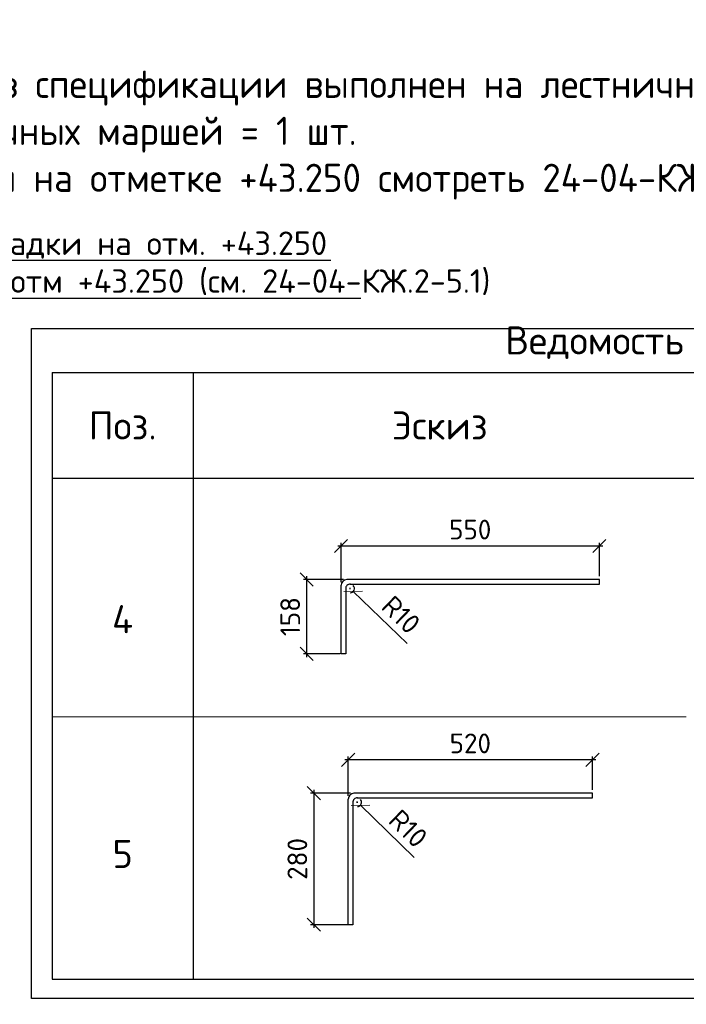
# Model space of a CAD drawing. Header units: millimetres. Extents: x 40580 to 2152466, y -328404 to 177125.
# Tile 247 of 252: x 731140 to 738236, y 141827 to 152308. Entities that reach past the tile are written whole.
import ezdxf

# ---------------------------------------------------------------- set-up
doc = ezdxf.new("R2010")
doc.units = ezdxf.units.MM
doc.linetypes.add('CENTER', pattern=[2, 1.25, -0.25, 0.25, -0.25])
for name, color, linetype, lineweight in [('ОСИ', 7, 'CENTER', 15), ('Столовая Двери и окна', 7, 'Continuous', 15), ('ТЕКСТ', 7, 'Continuous', 15)]:
    doc.layers.add(name, color=color, linetype=linetype, lineweight=lineweight)
doc.layers.add('Столовая - обозначения', color=7, linetype='Continuous')
doc.styles.add('GOST-2.304_Type-B', font='GOST_Common.ttf')
doc.styles.get("Standard").update_dxf_attribs({"font": 'isocpeur.ttf'})
doc.styles.add('ГОСТ', font='isocpeur.ttf')
doc.dimstyles.new('Осевые', dxfattribs={"dimscale": 0.7, "dimtxt": 450, "dimasz": 400, "dimexe": 100, "dimexo": 100, "dimgap": 100, "dimtad": 1, "dimdec": 0, "dimzin": 0, "dimdsep": 46, "dimtxsty": 'Standard', "dimblk": 'OBLIQUE', "dimcen": 9, "dimdle": 100, "dimazin": 0, "dimtm": 1e-09, "dimtfac": 1, "dimtdec": 0, "dimtofl": 0, "dimtmove": 0, "dimatfit": 3, "dimfxl": 1, "dimtolj": 1, "dimtzin": 0, "dimarcsym": 0})

# ---------------------------------------------------------------- blocks, each defined once
blk = doc.blocks.new('_OBLIQUE')
at = {"color": 0, "linetype": 'ByBlock'}
blk.add_line((-0.5, -0.5), (0.5, 0.5), dxfattribs=at)
blk = doc.blocks.new('*D6380')
at = {"layer": 'Defpoints', "color": 0, "linetype": 'ByBlock', "lineweight": 25, "ltscale": 13, "transparency": 16777216}
for p in [(734561, 146705), (737311, 146349), (734561, 146287)]:
    blk.add_point(p, dxfattribs=at)
at = {"layer": 'ОСИ', "color": 0, "linetype": 'ByBlock', "lineweight": -2, "ltscale": 13, "transparency": 16777216}
for p, q in [((734561, 146322), (734561, 146740)), ((737311, 146384), (737311, 146740)), ((737346, 146705), (734526, 146705))]:
    blk.add_line(p, q, dxfattribs=at)
at = {"layer": 'ОСИ', "color": 0, "linetype": 'ByBlock', "lineweight": -2, "ltscale": 13, "transparency": 16777216, "xscale": 140, "yscale": 140, "zscale": 140, "rotation": 180}
blk.add_blockref('_OBLIQUE', (734561, 146705), dxfattribs=at)
at = {"layer": 'ОСИ', "color": 0, "linetype": 'ByBlock', "lineweight": -2, "ltscale": 13, "transparency": 16777216, "xscale": 140, "yscale": 140, "zscale": 140}
blk.add_blockref('_OBLIQUE', (737311, 146705), dxfattribs=at)
at = {"layer": 'ОСИ', "color": 0, "linetype": 'ByBlock', "ltscale": 13, "transparency": 16777216, "insert": (735936, 146880), "char_height": 210, "attachment_point": 5}
blk.add_mtext('\\A1;550', dxfattribs=at)
blk = doc.blocks.new('*D6381')
at = {"layer": 'Defpoints', "color": 0, "linetype": 'ByBlock', "lineweight": 25, "ltscale": 13, "transparency": 16777216}
for p in [(734621, 146349), (734195, 145558), (734586, 145558)]:
    blk.add_point(p, dxfattribs=at)
at = {"layer": 'ОСИ', "color": 0, "linetype": 'ByBlock', "lineweight": -2, "ltscale": 13, "transparency": 16777216}
for p, q in [((734586, 146349), (734160, 146349)), ((734195, 146384), (734195, 145523)), ((734551, 145558), (734160, 145558))]:
    blk.add_line(p, q, dxfattribs=at)
at = {"layer": 'ОСИ', "color": 0, "linetype": 'ByBlock', "lineweight": -2, "ltscale": 13, "transparency": 16777216, "xscale": 140, "yscale": 140, "zscale": 140}
for p, rotation in [((734195, 146349), 90), ((734195, 145558), 270)]:
    blk.add_blockref('_OBLIQUE', p, dxfattribs=dict(at, rotation=rotation))
at = {"layer": 'ОСИ', "color": 0, "linetype": 'ByBlock', "ltscale": 13, "transparency": 16777216, "insert": (734020, 145954), "char_height": 210, "attachment_point": 5, "rotation": 90}
blk.add_mtext('\\A1;158', dxfattribs=at)
blk = doc.blocks.new('*D6411')
at = {"layer": 'Defpoints', "color": 0, "linetype": 'ByBlock', "lineweight": 25, "ltscale": 13, "transparency": 16777216}
for p in [(734657, 146253), (734690, 146221)]:
    blk.add_point(p, dxfattribs=at)
at = {"layer": 'ОСИ', "color": 0, "linetype": 'ByBlock', "lineweight": -2, "ltscale": 13, "transparency": 16777216}
for p, q in [((734651, 146253), (734663, 146253)), ((734657, 146247), (734657, 146260)), ((735265, 145667), (734690, 146221))]:
    blk.add_line(p, q, dxfattribs=at)
blk.add_arc((734657, 146253), 46.3, 272.7104, 42.8618, dxfattribs=at)
at = {"layer": 'ОСИ', "color": 0, "linetype": 'ByBlock', "lineweight": -2, "ltscale": 13, "transparency": 16777216, "xscale": 140, "yscale": 140, "zscale": 140, "rotation": 136.0434265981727}
blk.add_blockref('_OBLIQUE', (734690, 146221), dxfattribs=at)
at = {"layer": 'ОСИ', "color": 0, "linetype": 'ByBlock', "ltscale": 13, "transparency": 16777216, "insert": (735200, 145973), "char_height": 210, "attachment_point": 5, "rotation": 316.0434}
blk.add_mtext('\\A1;R10', dxfattribs=at)
blk = doc.blocks.new('*D6382')
at = {"layer": 'Defpoints', "color": 0, "linetype": 'ByBlock', "lineweight": 25, "ltscale": 13, "transparency": 16777216}
for p in [(734637, 144429), (734637, 144011), (737237, 144074)]:
    blk.add_point(p, dxfattribs=at)
at = {"layer": 'ОСИ', "color": 0, "linetype": 'ByBlock', "lineweight": -2, "ltscale": 13, "transparency": 16777216}
for p, q in [((737272, 144429), (734602, 144429)), ((734637, 144046), (734637, 144464)), ((737237, 144109), (737237, 144464))]:
    blk.add_line(p, q, dxfattribs=at)
at = {"layer": 'ОСИ', "color": 0, "linetype": 'ByBlock', "lineweight": -2, "ltscale": 13, "transparency": 16777216, "xscale": 140, "yscale": 140, "zscale": 140, "rotation": 180}
blk.add_blockref('_OBLIQUE', (734637, 144429), dxfattribs=at)
at = {"layer": 'ОСИ', "color": 0, "linetype": 'ByBlock', "lineweight": -2, "ltscale": 13, "transparency": 16777216, "xscale": 140, "yscale": 140, "zscale": 140}
blk.add_blockref('_OBLIQUE', (737237, 144429), dxfattribs=at)
at = {"layer": 'ОСИ', "color": 0, "linetype": 'ByBlock', "ltscale": 13, "transparency": 16777216, "insert": (735937, 144604), "char_height": 210, "attachment_point": 5}
blk.add_mtext('\\A1;520', dxfattribs=at)
blk = doc.blocks.new('*D6383')
at = {"layer": 'Defpoints', "color": 0, "linetype": 'ByBlock', "lineweight": 25, "ltscale": 13, "transparency": 16777216}
for p in [(734697, 144074), (734271, 142674), (734687, 142674)]:
    blk.add_point(p, dxfattribs=at)
at = {"layer": 'ОСИ', "color": 0, "linetype": 'ByBlock', "lineweight": -2, "ltscale": 13, "transparency": 16777216}
for p, q in [((734662, 144074), (734236, 144074)), ((734271, 144109), (734271, 142639)), ((734652, 142674), (734236, 142674))]:
    blk.add_line(p, q, dxfattribs=at)
at = {"layer": 'ОСИ', "color": 0, "linetype": 'ByBlock', "lineweight": -2, "ltscale": 13, "transparency": 16777216, "xscale": 140, "yscale": 140, "zscale": 140}
for p, rotation in [((734271, 144074), 90), ((734271, 142674), 270)]:
    blk.add_blockref('_OBLIQUE', p, dxfattribs=dict(at, rotation=rotation))
at = {"layer": 'ОСИ', "color": 0, "linetype": 'ByBlock', "ltscale": 13, "transparency": 16777216, "insert": (734096, 143374), "char_height": 210, "attachment_point": 5, "rotation": 90}
blk.add_mtext('\\A1;280', dxfattribs=at)
blk = doc.blocks.new('*D6384')
at = {"layer": 'Defpoints', "color": 0, "linetype": 'ByBlock', "lineweight": 25, "ltscale": 13, "transparency": 16777216}
for p in [(734733, 143977), (734767, 143945)]:
    blk.add_point(p, dxfattribs=at)
at = {"layer": 'ОСИ', "color": 0, "linetype": 'ByBlock', "lineweight": -2, "ltscale": 13, "transparency": 16777216}
for p, q in [((734727, 143977), (734740, 143977)), ((734733, 143971), (734733, 143984)), ((735341, 143391), (734767, 143945))]:
    blk.add_line(p, q, dxfattribs=at)
blk.add_arc((734733, 143977), 46.3, 272.7104, 42.8618, dxfattribs=at)
at = {"layer": 'ОСИ', "color": 0, "linetype": 'ByBlock', "lineweight": -2, "ltscale": 13, "transparency": 16777216, "xscale": 140, "yscale": 140, "zscale": 140, "rotation": 136.043426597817}
blk.add_blockref('_OBLIQUE', (734767, 143945), dxfattribs=at)
at = {"layer": 'ОСИ', "color": 0, "linetype": 'ByBlock', "ltscale": 13, "transparency": 16777216, "insert": (735276, 143697), "char_height": 210, "attachment_point": 5, "rotation": 316.0434}
blk.add_mtext('\\A1;R10', dxfattribs=at)

msp = doc.modelspace()

# ---------------------------------------------------------------- linework, layer by layer
at = {"color": 18, "lineweight": 30, "true_color": 0x000000, "transparency": 33554687}
for p, q in [((731486.213, 148550.798), (738236.213, 148550.798)), ((731486.213, 148550.798), (731486.213, 142094.634)), ((732986.213, 148550.798), (732986.213, 142094.634)), ((738236.213, 148550.798), (744986.213, 148550.798)), ((731486.213, 147425.798), (744986.213, 147425.798)), ((731486.213, 142094.634), (744986.213, 142094.634))]:
    msp.add_line(p, q, dxfattribs=at)
at = {"layer": 'ОСИ', "color": 18, "linetype": 'ByBlock', "ltscale": 13, "true_color": 0x000000}
msp.add_line((731486.213, 144887.202), (738236.213, 144887.202), dxfattribs=at)
msp.add_line((731486.213, 144887.202), (738236.213, 144887.202), dxfattribs=at)
at = {"layer": 'Столовая Двери и окна', "color": 18, "lineweight": 25, "true_color": 0x000000}
for p, q in [((728446.856, 149746.433), (734452.571, 149746.433)), ((728766.875, 149343.669), (734772.59, 149343.669))]:
    msp.add_line(p, q, dxfattribs=at)
at = {"layer": 'Столовая Двери и окна', "color": 1, "lineweight": 25}
msp.add_lwpolyline([(744726.694, 141887.73), (731267.414, 141887.73), (731267.414, 149019.866), (744726.694, 149019.866)], close=True, dxfattribs=at)
at = {"layer": 'Столовая Двери и окна', "color": 18, "lineweight": 30, "true_color": 0x000000}
for points in [[(734655.436, 146299.482), (737310.983, 146299.482), (737310.983, 146349.482), (734621.065, 146349.482), (734621.065, 146349.482), (734621.065, 146349.482)], [(734610.983, 146257.529), (734610.983, 145557.648), (734560.983, 145557.648), (734560.983, 146287.137)], [(734687.122, 143981.598), (734687.122, 142674.328), (734637.122, 142674.328), (734637.122, 144011.207)], [(734731.574, 144023.552), (737237.122, 144023.552), (737237.122, 144073.552), (734697.204, 144073.552), (734697.204, 144073.552), (734697.204, 144073.552)]]:
    msp.add_lwpolyline(points, dxfattribs=at)
for centre, radius, start, end in [((734629.492, 146281.238), 68.763, 97.0392855, 175.0783268), ((734657.104, 146253.306), 46.278, 86.1948191, 184.7403112), ((734705.631, 144005.307), 68.763, 97.0392855, 175.0783268), ((734733.243, 143977.376), 46.278, 86.1948191, 184.7403112)]:
    msp.add_arc(centre, radius, start, end, dxfattribs=at)

# ---------------------------------------------------------------- texts
at = {"color": 18, "true_color": 0x000000, "insert": (250111.057, 153773.154), "char_height": 200, "attachment_point": 1, "style": 'ГОСТ'}
msp.add_mtext_dynamic_manual_height_columns('\\pi9510.738;{\\H1.5152x;\\P\\pi1000;Общие указания\\P\\pi200;}1.^IРабочая документация разработана в соответствии с заданием на проектирование, требованиями действующих технических регламентов, стандартов, сводов правил и других документов, содержащих установленные требования.\\P2.^IРабочая документация выполнена в соответствии со следующими нормативными и техническими документами:\\P-^IСП 20.13330.2016 "Нагрузки и Воздействия";\\P-^IСП 63.13330.2012 "Бетонные и железобетонные конструкции. Основные положения";\\P-^IСП 22.13330.2016 "Основания зданий и сооружений";\\P-^IСП 45.13330.2012 "Земляные сооружения, основания и фундаменты".\\P3.   За относительную отметку 0,000 принята отметка чистого пола первого этажа.\\P4.^IПеречень видов работ, для которых необходимо составлять акты освидетельствования скрытых работ:\\P-^Iармирование конструкций;\\P-^Iосвидетельствование опалубки перед бетонированием;\\P-^Iвыполнение сварочных работ;\\P-^Iотбор контрольных проб бетона;\\P-^Iсоответствие законченных железобетонных конструкций проекту с отображением качества работ;\\P-^Iустройство монолитных конструкций, выполняемых в зимнее время;  \\P\\pi0;        -    устройство гидроизоляции;\\P\\pi200;-^Iуплотнение грунтов и обратную засыпку.\\PЗапрещается выполнение последующих работ при отсутствии актов освидетельствования предшествующих скрытых работ во всех случаях.\\P\\pi0;        5. Проект рассчитан на производство работ в период положительных температур. В случае выполнения работ при отрицательных температурах необходимо выполнять требования СНиП часть 3 по производству работ и ППР.\\P        6. При минимальной температуре воздуха до минус 15°С допускается:\\P\\pi200;-выдерживание бетона в конструкции методом термоса, при предварительном разогреве бетонной смеси;\\P -форсированный электроразогрев бетона в конструкции с повторным уплотнением.\\PПри минимальной температуре воздуха до минус 25°С допускается:\\P -обогрев бетона в греющей опалубке с помощью низкотемпературных электронагревателей;\\P -электродный сквозной прогрев бетона;\\P -электрообогрев с помощью греющего провода.\\P      7. В процессе бетонирования обеспечить соблюдение защитных слоев и мест положения рабочей арматуры согласно проекту. Величина защитного слоя продольной рабочей арматуры у боковых граней стен монолитных участков должны быть не менее 20мм и не менее диаметра продольной рабочей арматуры конструкции, величина защитного слоя поперечной арматуры - не менее 10 мм\\P      8. Крестовые соединения стержней продольной и поперечной арматуры, соединение стержней продольной арматуры по длине выполнить вязкой отожженой проволокой диаметром 2,0-3,0 мм', width=17710.69822, gutter_width=5800, heights=[13133.416], dxfattribs=at)
at = {"layer": 'Столовая - обозначения', "color": 18, "lineweight": 25, "true_color": 0x000000}
for s, p in [('Выпуски с площадки на отм. +43.250', (728511.589, 149803.391)), ('Площадка на отм +43.250 (см. 24-04-КЖ.2-5.1)', (728831.608, 149400.627))]:
    msp.add_text(s, height=250, dxfattribs=at).set_placement(p)
at = {"layer": 'ТЕКСТ', "color": 18, "ltscale": 100, "true_color": 0x000000, "insert": (726865.567, 152274.638), "char_height": 300, "width": 18254.64074, "attachment_point": 1, "style": 'GOST-2.304_Type-B'}
msp.add_mtext('\\pt7200;Примечание:\\P1. Расчёт материалов в спецификации выполнен на лестничный марш и площадку на отм. +43,050.\\P2. Монолитных лестничных маршей = 1 шт.\\P3. Выпуски с площадки на отметке +43.250 смотреть 24-04-КЖ.2-5.1', dxfattribs=at)
at = {"layer": 'ТЕКСТ', "color": 18, "lineweight": 25, "true_color": 0x000000, "char_height": 300, "attachment_point": 5}
for s, insert, width in [('Ведомость деталей', (738132.022, 148869.925), 6669.96874), ('Поз.', (732236.213, 147988.298), 1200), ('Эскиз', (735611.213, 147988.298), 1200), ('4', (732236.213, 145925.798), 1200), ('5', (732236.213, 143427.336), 1200)]:
    msp.add_mtext(s, dxfattribs=dict(at, insert=insert, width=width))

# ---------------------------------------------------------------- dimensions: what is measured, and where the dimension line sits
at = {"layer": 'ОСИ', "color": 18, "linetype": 'ByBlock', "ltscale": 13, "true_color": 0x000000}
for base, p1, p2, picture, middle in [((734560.983, 146704.611), (737310.983, 146349.482), (734560.983, 146287.137), '*D6380', (735935.983, 146879.611)), ((734637.122, 144428.681), (737237.122, 144073.552), (734637.122, 144011.207), '*D6382', (735937.122, 144603.681))]:
    dim = msp.add_linear_dim(base=base, p1=p1, p2=p2, dimstyle='Осевые', override={"dimtxt": 300, "dimasz": 200, "dimexe": 50, "dimexo": 50, "dimlfac": 0.2, "dimdle": 50, "dimtmove": 1}, dxfattribs=at)
    dim.commit()
    dim.dimension.update_dxf_attribs({"geometry": picture, "text_midpoint": middle})
for base, p1, p2, picture, middle in [((734195.123, 145557.648), (734621.065, 146349.482), (734585.983, 145557.648), '*D6381', (734020.123, 145953.565)), ((734271.262, 142674.328), (734697.204, 144073.552), (734687.122, 142674.328), '*D6383', (734096.262, 143373.94))]:
    dim = msp.add_linear_dim(base=base, p1=p1, p2=p2, angle=90, dimstyle='Осевые', override={"dimtxt": 300, "dimasz": 200, "dimexe": 50, "dimexo": 50, "dimlfac": 0.2, "dimdle": 50, "dimtmove": 1}, dxfattribs=at)
    dim.commit()
    dim.dimension.update_dxf_attribs({"geometry": picture, "text_midpoint": middle})
for center, mpoint, picture, middle in [((734657.104, 146253.306), (734690.418, 146221.184), '*D6411', (735199.895, 145973.034)), ((734733.243, 143977.376), (734766.556, 143945.254), '*D6384', (735276.034, 143697.104))]:
    dim = msp.add_radius_dim(center=center, mpoint=mpoint, text='R10', dimstyle='Осевые', override={"dimtxt": 300, "dimasz": 200, "dimexe": 50, "dimexo": 50, "dimlfac": 0.2, "dimdle": 50, "dimtmove": 1}, dxfattribs=at)
    dim.commit()
    dim.dimension.update_dxf_attribs({"geometry": picture, "text_midpoint": middle})

doc.saveas('drawing.dxf')
